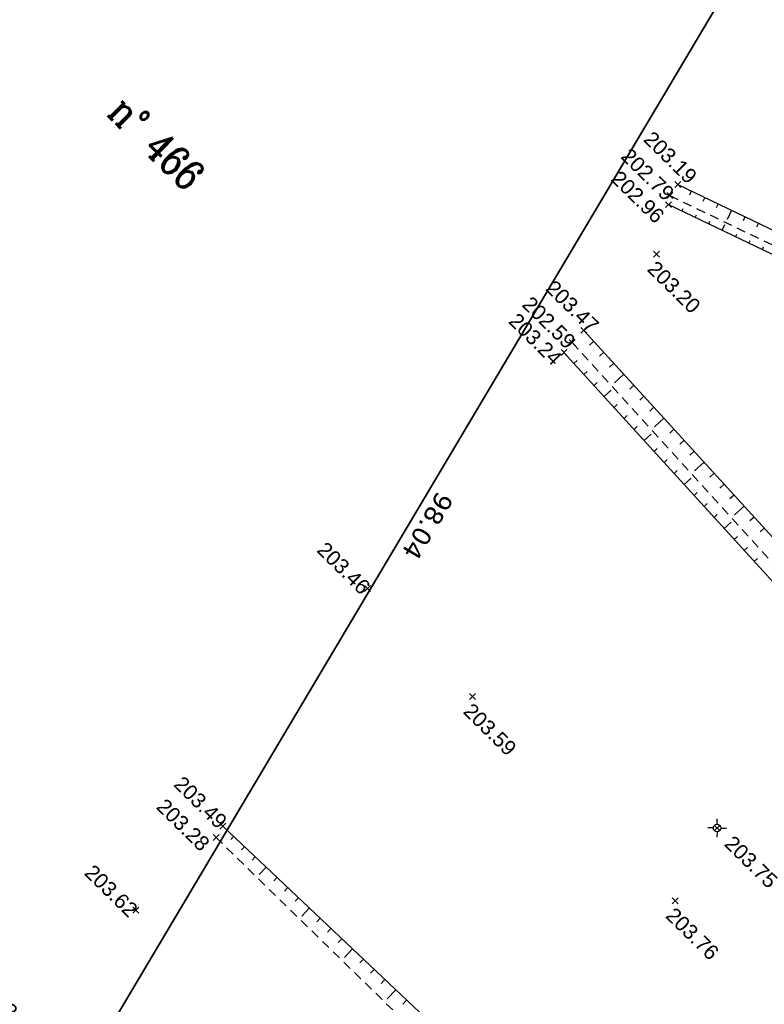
# Model space of a CAD drawing. Extents: x 1616800 to 1632437, y 2248456 to 2251974.
# Tile 20 of 256: x 1617771 to 1617821, y 2251358 to 2251424. Entities that reach past the tile are written whole.
import ezdxf
from ezdxf.enums import TextEntityAlignment as Align

# ---------------------------------------------------------------- set-up
doc = ezdxf.new("R2010")
doc.units = 0
doc.header["$LTSCALE"] = 2
doc.header["$PDMODE"] = 3
doc.header["$PDSIZE"] = 0.2
doc.linetypes.add('FOSSE', pattern=[0.5, 0.3, -0.2])
doc.layers.get('0').update_dxf_attribs({"linetype": 'CONTINUOUS'})
for name, color, linetype in [('01-PAP LOTS CONTOURS', 7, 'CONTINUOUS'), ('X-PTS TOPO-TEXTE TOPOALT', 8, 'CONTINUOUS'), ('X-PTS TOPO-TOPOPOINT', 8, 'CONTINUOUS'), ('Y - FDP TOPO-COTATION', 8, 'CONTINUOUS'), ('Y - FDP TOPO-LIMITES_08441', 8, 'CONTINUOUS'), ('Y - FDP TOPO-LOT CONTOUR', 8, 'CONTINUOUS'), ('Y - FDP TOPO-LOT COTATION', 8, 'CONTINUOUS'), ('Y-FDP TOPO-CADASTRE_NUMERO', 11, 'CONTINUOUS'), ('Y-FDP TOPO-TOP_AXE_FOSSE', 8, 'CONTINUOUS'), ('Y-FDP TOPO-TOP_BARBULE', 8, 'CONTINUOUS'), ('Y-FDP TOPO-TOP_BORNE', 8, 'CONTINUOUS'), ('Y-FDP TOPO-TOP_TALUS', 8, 'CONTINUOUS')]:
    doc.layers.add(name, color=color, linetype=linetype)
doc.styles.add('COMPLEX', font='complex.shx')
doc.styles.get("Standard").update_dxf_attribs({"font": 'arial.ttf'})
doc.styles.add('Verdana 2.0', font='verdana.ttf', dxfattribs={"width": 0.99, "height": 2})

# ---------------------------------------------------------------- blocks, each defined once
blk = doc.blocks.new('TCPOINT')
at = {"color": 0}
blk.add_point((0, 0), dxfattribs=at)
at = {"layer": 'X-PTS TOPO-TEXTE TOPOALT'}
blk.add_attdef('ALT', text='', height=0.75, dxfattribs=at).set_placement((0.25, -0.25), align=Align.TOP_LEFT)
blk = doc.blocks.new('TCPOINT_2')
at = {"color": 0}
blk.add_point((0, 0), dxfattribs=at)
at = {"layer": 'X-PTS TOPO-TEXTE TOPOALT'}
blk.add_attdef('ALT', (0.25, 0.25), '', height=0.75, dxfattribs=at)
blk = doc.blocks.new('T009')
at = {"color": 0}
for p, q in [((-0.25, 0), (-0.625, 0)), ((0, 0.25), (0, 0.625)), ((0, 0), (0, 0)), ((0.25, 0), (0.625, 0)), ((0, -0.25), (0, -0.625))]:
    blk.add_line(p, q, dxfattribs=at)
blk.add_circle((0, 0), 0.25, dxfattribs=at)

msp = doc.modelspace()

# ---------------------------------------------------------------- linework, layer by layer
at = {"layer": '01-PAP LOTS CONTOURS', "const_width": 0.1, "flags": 128}
msp.add_lwpolyline([(1617847.8922, 2251475.7862), (1617956.6559, 2251428.8657), (1617892.6661, 2251361.0323), (1617834.6962, 2251301.1265), (1617823.5125, 2251297.7306), (1617772.3567, 2251348.6685), (1617822.4365, 2251432.9471)], close=True, dxfattribs=at)
at = {"layer": 'Y - FDP TOPO-LIMITES_08441', "flags": 128}
msp.add_lwpolyline([(1617779.8858, 2251505.5659), (1617765.2998, 2251486.3484), (1617784.4214, 2251466.6456), (1617734.9687, 2251385.9272), (1617772.3567, 2251348.6685), (1617847.1771, 2251474.5826), (1617847.8922, 2251475.7862)], close=True, dxfattribs=at)
at = {"layer": 'Y - FDP TOPO-LOT CONTOUR', "flags": 128}
msp.add_lwpolyline([(1617822.4365, 2251432.9471), (1617772.3567, 2251348.6685), (1617826.4283, 2251294.8169), (1617840.4495, 2251294.9641), (1617903.8303, 2251360.7956)], close=True, dxfattribs=at)
at = {"layer": 'Y-FDP TOPO-TOP_AXE_FOSSE', "linetype": 'FOSSE', "flags": 128}
for points in [[(1617814.6676, 2251412.4221), (1617827.5892, 2251406.2132), (1617847.6407, 2251397.3692), (1617869.4704, 2251388.0204), (1617890.1539, 2251378.4015), (1617901.864, 2251372.6569), (1617909.4238, 2251368.5705)], [(1617808.0932, 2251402.5416), (1617823.1749, 2251385.9677), (1617838.5631, 2251369.8505), (1617855.5748, 2251353.1388), (1617870.5662, 2251337.6916), (1617873.8427, 2251334.2372), (1617875.1064, 2251333.0335)], [(1617784.1628, 2251369.2815), (1617799.077, 2251354.718), (1617815.9957, 2251338.1379), (1617833.418, 2251320.72), (1617848.2243, 2251305.6493), (1617850.7342, 2251303.5559)]]:
    msp.add_lwpolyline(points, dxfattribs=at)
at = {"layer": 'Y-FDP TOPO-TOP_BARBULE'}
for p, q in [((1617816.1084, 2251412.7303), (1617815.9786, 2251412.4591)), ((1617817.0104, 2251412.2985), (1617816.8804, 2251412.027)), ((1617817.9124, 2251411.8668), (1617817.7822, 2251411.5948)), ((1617815.4742, 2251411.3837), (1617815.5585, 2251411.5601)), ((1617818.8144, 2251411.4351), (1617818.521, 2251410.8219)), ((1617816.3765, 2251410.9526), (1617816.4605, 2251411.1283)), ((1617817.2788, 2251410.5214), (1617817.3625, 2251410.6966)), ((1617818.1811, 2251410.0903), (1617818.3687, 2251410.4828)), ((1617819.7165, 2251411.0034), (1617819.5858, 2251410.7304)), ((1617820.6185, 2251410.5717), (1617820.4876, 2251410.2983)), ((1617819.0834, 2251409.6592), (1617819.1665, 2251409.833)), ((1617819.9857, 2251409.2281), (1617820.0685, 2251409.4012)), ((1617820.888, 2251408.7969), (1617820.9704, 2251408.9694)), ((1617809.551, 2251402.6273), (1617809.2715, 2251402.3719)), ((1617810.2255, 2251401.8889), (1617809.9454, 2251401.6331)), ((1617808.2244, 2251401.1404), (1617808.4329, 2251401.3303)), ((1617808.8977, 2251400.4011), (1617809.1061, 2251400.5909)), ((1617810.8999, 2251401.1506), (1617810.6194, 2251400.8944)), ((1617811.5744, 2251400.4123), (1617810.9422, 2251399.8348)), ((1617809.5711, 2251399.6617), (1617809.7793, 2251399.8514)), ((1617810.2444, 2251398.9224), (1617810.7128, 2251399.349)), ((1617812.2488, 2251399.674), (1617811.9674, 2251399.4169)), ((1617812.9233, 2251398.9357), (1617812.6414, 2251398.6781)), ((1617810.9177, 2251398.183), (1617811.1258, 2251398.3726)), ((1617813.5978, 2251398.1973), (1617813.3154, 2251397.9394)), ((1617811.5911, 2251397.4437), (1617811.799, 2251397.6331)), ((1617814.2722, 2251397.459), (1617813.6357, 2251396.8776)), ((1617812.2644, 2251396.7044), (1617812.4723, 2251396.8937)), ((1617814.9467, 2251396.7207), (1617814.6633, 2251396.4619)), ((1617812.9377, 2251395.965), (1617813.4052, 2251396.3908)), ((1617815.6211, 2251395.9824), (1617815.3373, 2251395.7231)), ((1617813.6111, 2251395.2257), (1617813.8187, 2251395.4148)), ((1617814.2844, 2251394.4863), (1617814.492, 2251394.6754)), ((1617816.2956, 2251395.244), (1617816.0113, 2251394.9843)), ((1617814.9577, 2251393.747), (1617815.1652, 2251393.9359)), ((1617816.97, 2251394.5057), (1617816.3293, 2251393.9204)), ((1617815.6311, 2251393.0076), (1617816.0977, 2251393.4326)), ((1617817.6445, 2251393.7674), (1617817.3592, 2251393.5068)), ((1617818.3189, 2251393.0291), (1617818.0332, 2251392.7681)), ((1617816.3044, 2251392.2683), (1617816.5117, 2251392.4571)), ((1617818.9934, 2251392.2908), (1617818.7072, 2251392.0293)), ((1617816.9777, 2251391.529), (1617817.1849, 2251391.7176)), ((1617819.6679, 2251391.5524), (1617819.0228, 2251390.9632)), ((1617817.6511, 2251390.7896), (1617817.8581, 2251390.9782)), ((1617820.3423, 2251390.8141), (1617820.0552, 2251390.5518)), ((1617818.3244, 2251390.0503), (1617818.7901, 2251390.4744)), ((1617821.0168, 2251390.0758), (1617820.7291, 2251389.8131)), ((1617818.9977, 2251389.3109), (1617819.2046, 2251389.4993)), ((1617819.6711, 2251388.5716), (1617819.8778, 2251388.7599)), ((1617820.3444, 2251387.8322), (1617820.5511, 2251388.0205)), ((1617785.3481, 2251369.3438), (1617785.1482, 2251369.1324)), ((1617786.0746, 2251368.6566), (1617785.871, 2251368.4414)), ((1617786.8011, 2251367.9694), (1617786.5939, 2251367.7504)), ((1617787.5276, 2251367.2823), (1617787.0532, 2251366.7807)), ((1617788.2541, 2251366.5951), (1617788.0396, 2251366.3683)), ((1617788.9806, 2251365.9079), (1617788.7624, 2251365.6773)), ((1617789.7071, 2251365.2208), (1617789.4853, 2251364.9863)), ((1617790.4336, 2251364.5336), (1617789.9263, 2251363.9973)), ((1617791.1601, 2251363.8464), (1617790.931, 2251363.6042)), ((1617791.8866, 2251363.1592), (1617791.6539, 2251362.9132)), ((1617792.6131, 2251362.4721), (1617792.3767, 2251362.2222)), ((1617793.3396, 2251361.7849), (1617792.7995, 2251361.2139)), ((1617794.0661, 2251361.0977), (1617793.8224, 2251360.8401)), ((1617794.7926, 2251360.4106), (1617794.5453, 2251360.1491)), ((1617795.5191, 2251359.7234), (1617795.2681, 2251359.4581)), ((1617796.2456, 2251359.0362), (1617795.6727, 2251358.4305)), ((1617796.9721, 2251358.349), (1617796.7139, 2251358.076))]:
    msp.add_line(p, q, dxfattribs=at)
at = {"layer": 'Y-FDP TOPO-TOP_TALUS', "linetype": 'Continuous', "flags": 128}
for points in [[(1617815.2063, 2251413.162), (1617827.9488, 2251407.0634), (1617847.9641, 2251398.1997), (1617869.4849, 2251388.7393), (1617890.5691, 2251379.3303), (1617902.3161, 2251373.8265), (1617909.4238, 2251368.5705)], [(1617814.5719, 2251411.8148), (1617827.3443, 2251405.7121), (1617847.45, 2251396.8856), (1617869.1342, 2251387.481), (1617889.9405, 2251377.9641), (1617901.4041, 2251371.7624), (1617909.4238, 2251368.5705)], [(1617808.8766, 2251403.3656), (1617823.9528, 2251386.8618), (1617839.3549, 2251370.8534), (1617856.402, 2251353.8084), (1617871.3299, 2251338.4278), (1617874.7408, 2251334.5113), (1617875.1064, 2251333.0335)], [(1617807.5511, 2251401.8798), (1617822.5535, 2251385.4065), (1617837.9988, 2251369.2979), (1617854.9082, 2251352.5489), (1617870.0993, 2251337.1902), (1617873.615, 2251333.636), (1617875.1064, 2251333.0335)], [(1617784.6216, 2251370.0309), (1617799.9235, 2251355.5574), (1617816.7997, 2251339.0437), (1617834.2705, 2251321.5564), (1617848.943, 2251306.5138), (1617850.7342, 2251303.5559)]]:
    msp.add_lwpolyline(points, dxfattribs=at)

# ---------------------------------------------------------------- block references
at = {"layer": 'X-PTS TOPO-TOPOPOINT'}
ref = msp.add_blockref('TCPOINT_2', (1617815.2081, 2251413.162, 203.19), dxfattribs=dict(at, rotation=315.4245917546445))
ref.add_attrib('ALT', '203.19', (1617812.8355, 2251416.1317, 203.19), dxfattribs={"layer": 'X-PTS TOPO-TEXTE TOPOALT', "height": 1, "rotation": 315.424592})
ref = msp.add_blockref('TCPOINT', (1617814.6693, 2251412.4221, 202.79), dxfattribs=dict(at, rotation=315.4245917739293))
ref.add_attrib('ALT', '202.79', dxfattribs={"layer": 'X-PTS TOPO-TEXTE TOPOALT', "height": 1, "rotation": 315.424592}).set_placement((1617812.0122, 2251415.7007, 202.79), align=Align.TOP_LEFT)
ref = msp.add_blockref('TCPOINT', (1617814.5736, 2251411.8148, 202.96), dxfattribs=dict(at, rotation=315.4245918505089))
ref.add_attrib('ALT', '202.96', dxfattribs={"layer": 'X-PTS TOPO-TEXTE TOPOALT', "height": 1, "rotation": 315.424592}).set_placement((1617811.354, 2251414.1876, 202.96), align=Align.TOP_LEFT)
ref = msp.add_blockref('TCPOINT', (1617813.7749, 2251408.4809, 203.2), dxfattribs=dict(at, rotation=315.4245919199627))
ref.add_attrib('ALT', '203.20', dxfattribs={"layer": 'X-PTS TOPO-TEXTE TOPOALT', "height": 1, "rotation": 315.424592}).set_placement((1617813.7775, 2251408.1274, 203.2), align=Align.TOP_LEFT)
ref = msp.add_blockref('TCPOINT_2', (1617808.8783, 2251403.3656, 203.47), dxfattribs=dict(at, rotation=315.4245929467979))
ref.add_attrib('ALT', '203.47', (1617806.2437, 2251406.1107, 203.47), dxfattribs={"layer": 'X-PTS TOPO-TEXTE TOPOALT', "height": 1, "rotation": 315.424593})
ref = msp.add_blockref('TCPOINT', (1617808.0949, 2251402.5416, 202.59), dxfattribs=dict(at, rotation=315.4245928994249))
ref.add_attrib('ALT', '202.59', dxfattribs={"layer": 'X-PTS TOPO-TEXTE TOPOALT', "height": 1, "rotation": 315.424593}).set_placement((1617805.3759, 2251405.7437, 202.59), align=Align.TOP_LEFT)
ref = msp.add_blockref('TCPOINT', (1617807.5528, 2251401.8798, 203.24), dxfattribs=dict(at, rotation=315.4245929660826))
ref.add_attrib('ALT', '203.24', dxfattribs={"layer": 'X-PTS TOPO-TEXTE TOPOALT', "height": 1, "rotation": 315.424593}).set_placement((1617804.4651, 2251404.6247, 203.24), align=Align.TOP_LEFT)
ref = msp.add_blockref('TCPOINT', (1617794.3369, 2251386.0054, 203.46), dxfattribs=dict(at, rotation=315.4245951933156))
ref.add_attrib('ALT', '203.46', dxfattribs={"layer": 'X-PTS TOPO-TEXTE TOPOALT', "height": 1, "rotation": 315.424596}).set_placement((1617791.5744, 2251389.2373, 203.46), align=Align.TOP_LEFT)
ref = msp.add_blockref('TCPOINT', (1617801.4061, 2251378.7456, 203.59), dxfattribs=dict(at, rotation=315.4245940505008))
ref.add_attrib('ALT', '203.59', dxfattribs={"layer": 'X-PTS TOPO-TEXTE TOPOALT', "height": 1, "rotation": 315.424594}).set_placement((1617801.4087, 2251378.3921, 203.59), align=Align.TOP_LEFT)
ref = msp.add_blockref('TCPOINT', (1617784.6233, 2251370.031, 203.49), dxfattribs=dict(at, rotation=315.4245969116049))
ref.add_attrib('ALT', '203.49', dxfattribs={"layer": 'X-PTS TOPO-TEXTE TOPOALT', "height": 1, "rotation": 315.424597}).set_placement((1617781.9541, 2251373.4905, 203.49), align=Align.TOP_LEFT)
ref = msp.add_blockref('TCPOINT', (1617784.1645, 2251369.2815, 203.28), dxfattribs=dict(at, rotation=315.4245970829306))
ref.add_attrib('ALT', '203.28', dxfattribs={"layer": 'X-PTS TOPO-TEXTE TOPOALT', "height": 1, "rotation": 315.424598}).set_placement((1617780.7909, 2251371.9816, 203.28), align=Align.TOP_LEFT)
ref = msp.add_blockref('TCPOINT', (1617817.8416, 2251369.9145, 203.75), dxfattribs=dict(at, rotation=315.424591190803))
ref.add_attrib('ALT', '203.75', dxfattribs={"layer": 'X-PTS TOPO-TEXTE TOPOALT', "height": 1, "rotation": 315.424591}).set_placement((1617818.9612, 2251369.489, 203.75), align=Align.TOP_LEFT)
ref = msp.add_blockref('TCPOINT', (1617778.7726, 2251364.387, 203.62), dxfattribs=dict(at, rotation=315.4245978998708))
ref.add_attrib('ALT', '203.62', dxfattribs={"layer": 'X-PTS TOPO-TEXTE TOPOALT', "height": 1, "rotation": 315.424598}).set_placement((1617775.9527, 2251367.5426, 203.62), align=Align.TOP_LEFT)
ref = msp.add_blockref('TCPOINT', (1617815.0167, 2251365.0162, 203.76), dxfattribs=dict(at, rotation=315.4245917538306))
ref.add_attrib('ALT', '203.76', dxfattribs={"layer": 'X-PTS TOPO-TEXTE TOPOALT', "height": 1, "rotation": 315.424592}).set_placement((1617815.0193, 2251364.6627, 203.76), align=Align.TOP_LEFT)
ref = msp.add_blockref('TCPOINT', (1617772.9213, 2251355.0429, 203.63), dxfattribs=dict(at, rotation=315.4245989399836))
ref.add_attrib('ALT', '203.63', dxfattribs={"layer": 'X-PTS TOPO-TEXTE TOPOALT', "height": 1, "rotation": 315.424599}).set_placement((1617770.3769, 2251358.2626, 203.63), align=Align.TOP_LEFT)
at = {"layer": 'Y-FDP TOPO-TOP_BORNE', "rotation": 359.557685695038}
msp.add_blockref('T009', (1617817.8417, 2251369.9145, 212.33), dxfattribs=at)

# ---------------------------------------------------------------- texts
at = {"layer": 'Y - FDP TOPO-COTATION', "style": 'Verdana 2.0', "width": 0.99}
msp.add_text('98.04', height=1.25, rotation=239.280472, dxfattribs=at).set_placement((1617797.851, 2251390.5378), align=Align.CENTER)
at = {"layer": 'Y - FDP TOPO-LOT COTATION', "style": 'Verdana 2.0', "width": 0.99}
msp.add_text('98.04', height=1.25, rotation=239.280472, dxfattribs=at).set_placement((1617797.851, 2251390.5378), align=Align.CENTER)
at = {"layer": 'Y-FDP TOPO-CADASTRE_NUMERO', "style": 'COMPLEX', "width": 0.8}
msp.add_text('n° 466', height=2, rotation=315.424611, dxfattribs=at).set_placement((1617776.7845, 2251417.9072))

doc.saveas('drawing.dxf')
